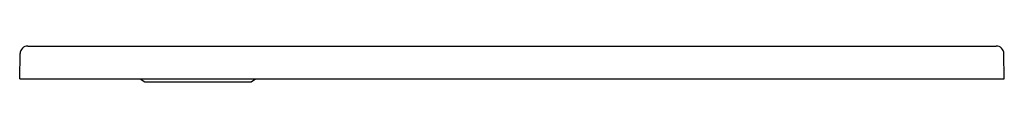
# Model space of a CAD drawing. Header units: millimetres. Extents: x 0 to 0.901, y -0.003 to 0.03.
import ezdxf

# ---------------------------------------------------------------- set-up
doc = ezdxf.new("R2010")
doc.units = ezdxf.units.MM
doc.header["$LTSCALE"] = 0.2
doc.layers.add('BLOCKS', color=3, linetype='Continuous')

msp = doc.modelspace()

# ---------------------------------------------------------------- linework, layer by layer
at = {"layer": 'BLOCKS', "color": 3, "linetype": 'Continuous'}
for p, q in [((0.0074, 0.03), (0.35052, 0.03)), ((0.35052, 0.03), (0.89364, 0.03)), ((0, 0), (0.0004, 0.02312)), ((0.90105, 0), (0.90064, 0.02312)), ((0, 0), (0.007, 0)), ((0.007, 0), (0.11028, 0)), ((0.11028, 0), (0.11444, -0.0028)), ((0.21186, -0.00285), (0.21587, 0)), ((0.21587, 0), (0.35052, 0)), ((0.35052, 0), (0.90105, 0)), ((0.11444, -0.0028), (0.12871, -0.0028)), ((0.12871, -0.0028), (0.21189, -0.0028))]:
    msp.add_line(p, q, dxfattribs=at)
at = {"layer": 'BLOCKS'}
msp.add_line((0.11028, 0), (0.21587, 0), dxfattribs=at)
at = {"layer": 'BLOCKS', "color": 3, "linetype": 'Continuous'}
for centre, start, end in [((0.0074, 0.023), 90, 179), ((0.89364, 0.023), 1, 90)]:
    msp.add_arc(centre, 0.007, start, end, dxfattribs=at)

doc.saveas('drawing.dxf')
